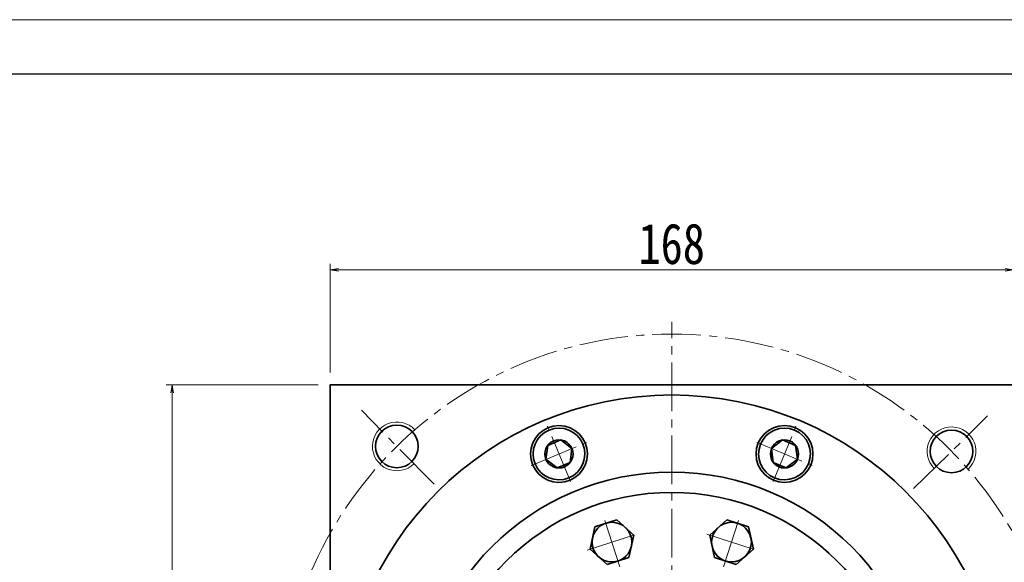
# Model space of a CAD drawing. Header units: millimetres. Extents: x -19 to 1126, y 13 to 812.
# Tile 8 of 9: x 509 to 752, y 678 to 812. Entities that reach past the tile are written whole.
import ezdxf

# ---------------------------------------------------------------- set-up
doc = ezdxf.new("R2010")
doc.units = ezdxf.units.MM
doc.set_wipeout_variables(frame=1)
doc.linetypes.add('点画线', pattern=[18, 12, -2, 2, -2])
for name, color, linetype, lineweight in [('中心线层', 1, '点画线', 18), ('图框_外框线', 7, 'Continuous', 18), ('尺寸线层', 3, 'Continuous', 18), ('粗实线层', 7, 'Continuous', 35)]:
    doc.layers.add(name, color=color, linetype=linetype, lineweight=lineweight)
doc.styles.add('宋体', font='SimSun.ttf', dxfattribs={"width": 0.8})
doc.dimstyles.new('A水平标注$0', dxfattribs={"dimtxt": 3.5, "dimasz": 2, "dimexe": 1.5, "dimexo": 3, "dimgap": 1.1, "dimtad": 1, "dimtoh": 1, "dimdec": 4, "dimdsep": 46, "dimtxsty": '宋体', "dimblk": 'OPEN', "dimcen": 3, "dimclrd": 3, "dimclre": 3, "dimclrt": 6, "dimadec": 0, "dimazin": 0, "dimtm": 1e-09, "dimtfac": 1, "dimtdec": 4, "dimtix": 1, "dimtmove": 0, "dimatfit": 3, "dimldrblk": 'OPEN', "dimfxl": 0, "dimlwd": 13, "dimlwe": 13, "dimarcsym": 0})

# ---------------------------------------------------------------- blocks, each defined once
blk = doc.blocks.new('*X7')
at = {"layer": '中心线层', "linetype": '点画线', "lineweight": 18}
for p, q in [((0, -7.37), (0, 7.37)), ((-7.37, 0), (7.37, 0))]:
    blk.add_line(p, q, dxfattribs=at)
at = {"layer": '粗实线层'}
for p, q in [((-3.46, 0), (-1.73, 3)), ((-1.73, 3), (1.73, 3)), ((3.46, 0), (1.73, 3)), ((3.46, 0), (1.73, 3)), ((-3.46, 0), (-1.73, -3)), ((3.46, 0), (1.73, -3)), ((-1.73, -3), (1.73, -3))]:
    blk.add_line(p, q, dxfattribs=at)
blk.add_circle((0, 0), 3.46, dxfattribs=at)
for start, end in [(0, 180), (180, 360)]:
    blk.add_arc((0, 0), 6.37, start, end, dxfattribs=at)
blk = doc.blocks.new('_Open')
at = {"color": 0, "linetype": 'ByBlock', "lineweight": -2}
for p, q in [((-1, 0.17), (0, 0)), ((-1, -0.17), (0, 0)), ((0, 0), (-1, 0))]:
    blk.add_line(p, q, dxfattribs=at)
blk = doc.blocks.new('*D13')
at = {"layer": 'Defpoints', "color": 0, "transparency": 16777216}
for p in [(753.69, 749.92), (585.69, 721.64), (753.69, 721.64)]:
    blk.add_point(p, dxfattribs=at)
at = {"layer": '尺寸线层', "color": 3, "lineweight": 13, "transparency": 16777216}
for p, q in [((585.69, 724.64), (585.69, 751.42)), ((753.69, 724.64), (753.69, 751.42)), ((587.69, 749.92), (751.69, 749.92))]:
    blk.add_line(p, q, dxfattribs=at)
at = {"layer": '尺寸线层', "color": 3, "lineweight": 13, "transparency": 16777216, "xscale": 2, "yscale": 2, "zscale": 2, "rotation": 180}
blk.add_blockref('_Open', (585.69, 749.92), dxfattribs=at)
at = {"layer": '尺寸线层', "color": 3, "lineweight": 13, "transparency": 16777216, "xscale": 2, "yscale": 2, "zscale": 2}
blk.add_blockref('_Open', (753.69, 749.92), dxfattribs=at)
at = {"layer": '尺寸线层', "color": 6, "transparency": 16777216, "insert": (669.69, 756.3), "char_height": 10, "attachment_point": 5, "style": '宋体', "bg_fill": 3, "box_fill_scale": 1.1, "bg_fill_color": 257, "bg_fill_transparency": 0}
blk.add_mtext('168', dxfattribs=at)
blk = doc.blocks.new('*D14')
at = {"layer": 'Defpoints', "color": 0, "transparency": 16777216}
for p in [(546.79, 721.64), (585.69, 721.64), (585.69, 553.64)]:
    blk.add_point(p, dxfattribs=at)
at = {"layer": '尺寸线层', "color": 3, "lineweight": 13, "transparency": 16777216}
for p, q in [((582.69, 721.64), (545.29, 721.64)), ((546.79, 555.64), (546.79, 719.64)), ((582.69, 553.64), (545.29, 553.64))]:
    blk.add_line(p, q, dxfattribs=at)
at = {"layer": '尺寸线层', "color": 3, "lineweight": 13, "transparency": 16777216, "xscale": 2, "yscale": 2, "zscale": 2}
for p, rotation in [((546.79, 721.64), 90), ((546.79, 553.64), 270)]:
    blk.add_blockref('_Open', p, dxfattribs=dict(at, rotation=rotation))
at = {"layer": '尺寸线层', "color": 6, "transparency": 16777216, "insert": (540.4, 637.64), "char_height": 10, "attachment_point": 5, "rotation": 90, "style": '宋体', "bg_fill": 3, "box_fill_scale": 1.1, "bg_fill_color": 257, "bg_fill_transparency": 0}
blk.add_mtext('168', dxfattribs=at)
blk = doc.blocks.new('*X9')
at = {"layer": '中心线层', "linetype": '点画线', "lineweight": 18}
for p, q in [((0, -6.4), (0, 6.4)), ((6.4, 0), (-6.4, 0))]:
    blk.add_line(p, q, dxfattribs=at)
at = {"layer": '粗实线层'}
for p, q in [((0, 5.65), (-4.89, 2.82)), ((4.89, 2.82), (0, 5.65)), ((-4.89, 2.82), (-4.89, -2.82)), ((4.89, 2.82), (4.89, -2.82)), ((-4.89, -2.82), (0, -5.65)), ((0, -5.65), (4.89, -2.82))]:
    blk.add_line(p, q, dxfattribs=at)
blk.add_circle((0, 0), 4.89, dxfattribs=at)
blk = doc.blocks.new('3432fhffg')
at = {"layer": '粗实线层'}
for radius in [37.5, 34]:
    blk.add_circle((0, 0), radius, dxfattribs=at)
blk.add_wipeout([(-13.2, 40.62), (-12.34, 40.89), (-12.34, 40.89), (-10.51, 41.49), (-10.51, 41.49), (-9.92, 44.25), (-9.92, 44.25), (-9.34, 47.01), (-9.34, 47.01), (-11.44, 48.9), (-11.44, 48.9), (-13.53, 50.79), (-13.53, 50.79), (-15.36, 50.2), (-15.36, 50.2), (-16.22, 49.92), (-16.22, 49.92), (-18.9, 49.04), (-18.9, 49.04), (-19.49, 46.28), (-19.49, 46.28), (-20.08, 43.52), (-20.08, 43.52), (-17.98, 41.63), (-17.98, 41.63), (-15.88, 39.74), (-15.88, 39.74)]).dxf.layer = '粗实线层'
blk.add_circle((0, 0), 57.5, dxfattribs=at)
at = {"layer": '粗实线层', "rotation": 287.9999999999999}
blk.add_blockref('*X9', (-14.71, 45.27), dxfattribs=at)
for points in [[(13.2, 40.62), (14.06, 40.34), (14.06, 40.34), (15.88, 39.74), (15.88, 39.74), (17.98, 41.63), (17.98, 41.63), (20.08, 43.52), (20.08, 43.52), (19.49, 46.28), (19.49, 46.28), (18.9, 49.04), (18.9, 49.04), (17.08, 49.64), (17.08, 49.64), (16.22, 49.92), (16.22, 49.92), (13.53, 50.79), (13.53, 50.79), (11.44, 48.9), (11.44, 48.9), (9.34, 47.01), (9.34, 47.01), (9.92, 44.25), (9.92, 44.25), (10.51, 41.49), (10.51, 41.49)], [(-34.55, 25.1), (-34.02, 25.83), (-34.02, 25.83), (-32.89, 27.39), (-32.89, 27.39), (-34.04, 29.96), (-34.04, 29.96), (-35.19, 32.54), (-35.19, 32.54), (-37.99, 32.84), (-37.99, 32.84), (-40.8, 33.13), (-40.8, 33.13), (-41.93, 31.58), (-41.93, 31.58), (-42.46, 30.85), (-42.46, 30.85), (-44.12, 28.57), (-44.12, 28.57), (-42.97, 25.99), (-42.97, 25.99), (-41.82, 23.41), (-41.82, 23.41), (-39.02, 23.11), (-39.02, 23.11), (-36.21, 22.82), (-36.21, 22.82)], [(34.55, 25.1), (35.08, 24.37), (35.08, 24.37), (36.21, 22.82), (36.21, 22.82), (39.02, 23.11), (39.02, 23.11), (41.82, 23.41), (41.82, 23.41), (42.97, 25.99), (42.97, 25.99), (44.12, 28.57), (44.12, 28.57), (42.99, 30.12), (42.99, 30.12), (42.46, 30.85), (42.46, 30.85), (40.8, 33.13), (40.8, 33.13), (37.99, 32.84), (37.99, 32.84), (35.19, 32.54), (35.19, 32.54), (34.04, 29.96), (34.04, 29.96), (32.89, 27.39), (32.89, 27.39)], [(-42.71, 0), (-42.71, 0.9), (-42.71, 0.9), (-42.71, 2.82), (-42.71, 2.82), (-45.15, 4.23), (-45.15, 4.23), (-47.6, 5.65), (-47.6, 5.65), (-50.04, 4.23), (-50.04, 4.23), (-52.49, 2.82), (-52.49, 2.82), (-52.49, 0.9), (-52.49, 0.9), (-52.49, 0), (-52.49, 0), (-52.49, -2.82), (-52.49, -2.82), (-50.04, -4.23), (-50.04, -4.23), (-47.6, -5.65), (-47.6, -5.65), (-45.15, -4.23), (-45.15, -4.23), (-42.71, -2.82), (-42.71, -2.82)], [(42.71, 0), (42.71, -0.9), (42.71, -0.9), (42.71, -2.82), (42.71, -2.82), (45.15, -4.23), (45.15, -4.23), (47.6, -5.65), (47.6, -5.65), (50.04, -4.23), (50.04, -4.23), (52.49, -2.82), (52.49, -2.82), (52.49, -0.9), (52.49, -0.9), (52.49, 0), (52.49, 0), (52.49, 2.82), (52.49, 2.82), (50.04, 4.23), (50.04, 4.23), (47.6, 5.65), (47.6, 5.65), (45.15, 4.23), (45.15, 4.23), (42.71, 2.82), (42.71, 2.82)], [(-34.55, -25.1), (-35.08, -24.37), (-35.08, -24.37), (-36.21, -22.82), (-36.21, -22.82), (-39.02, -23.11), (-39.02, -23.11), (-41.82, -23.41), (-41.82, -23.41), (-42.97, -25.99), (-42.97, -25.99), (-44.12, -28.57), (-44.12, -28.57), (-42.99, -30.12), (-42.99, -30.12), (-42.46, -30.85), (-42.46, -30.85), (-40.8, -33.13), (-40.8, -33.13), (-37.99, -32.84), (-37.99, -32.84), (-35.19, -32.54), (-35.19, -32.54), (-34.04, -29.96), (-34.04, -29.96), (-32.89, -27.39), (-32.89, -27.39)], [(34.55, -25.1), (34.02, -25.83), (34.02, -25.83), (32.89, -27.39), (32.89, -27.39), (34.04, -29.96), (34.04, -29.96), (35.19, -32.54), (35.19, -32.54), (37.99, -32.84), (37.99, -32.84), (40.8, -33.13), (40.8, -33.13), (41.93, -31.58), (41.93, -31.58), (42.46, -30.85), (42.46, -30.85), (44.12, -28.57), (44.12, -28.57), (42.97, -25.99), (42.97, -25.99), (41.82, -23.41), (41.82, -23.41), (39.02, -23.11), (39.02, -23.11), (36.21, -22.82), (36.21, -22.82)], [(-13.2, -40.62), (-14.06, -40.34), (-14.06, -40.34), (-15.88, -39.74), (-15.88, -39.74), (-17.98, -41.63), (-17.98, -41.63), (-20.08, -43.52), (-20.08, -43.52), (-19.49, -46.28), (-19.49, -46.28), (-18.9, -49.04), (-18.9, -49.04), (-17.08, -49.64), (-17.08, -49.64), (-16.22, -49.92), (-16.22, -49.92), (-13.53, -50.79), (-13.53, -50.79), (-11.44, -48.9), (-11.44, -48.9), (-9.34, -47.01), (-9.34, -47.01), (-9.92, -44.25), (-9.92, -44.25), (-10.51, -41.49), (-10.51, -41.49)], [(13.2, -40.62), (12.34, -40.89), (12.34, -40.89), (10.51, -41.49), (10.51, -41.49), (9.92, -44.25), (9.92, -44.25), (9.34, -47.01), (9.34, -47.01), (11.44, -48.9), (11.44, -48.9), (13.53, -50.79), (13.53, -50.79), (15.36, -50.2), (15.36, -50.2), (16.22, -49.92), (16.22, -49.92), (18.9, -49.04), (18.9, -49.04), (19.49, -46.28), (19.49, -46.28), (20.08, -43.52), (20.08, -43.52), (17.98, -41.63), (17.98, -41.63), (15.88, -39.74), (15.88, -39.74)]]:
    blk.add_wipeout(points).dxf.layer = '粗实线层'
at = {"layer": '粗实线层'}
for p, rotation in [((14.71, 45.27), 252), ((-38.51, 27.98), 323.9999999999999), ((38.51, 27.98), 216), ((-47.6, 0), 359.9999999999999), ((47.6, 0), 180), ((-38.51, -27.98), 35.99999999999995), ((38.51, -27.98), 144), ((-14.71, -45.27), 71.99999999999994), ((14.71, -45.27), 108)]:
    blk.add_blockref('*X9', p, dxfattribs=dict(at, rotation=rotation))
blk = doc.blocks.new('*D19')
at = {"layer": 'Defpoints', "color": 0, "transparency": 16777216}
for p in [(753.69, 721.64), (865.43, 721.64), (734.19, 343.64)]:
    blk.add_point(p, dxfattribs=at)
at = {"layer": '尺寸线层', "color": 3, "lineweight": 13, "transparency": 16777216}
for p, q in [((756.69, 721.64), (866.93, 721.64)), ((865.43, 345.64), (865.43, 719.64)), ((737.19, 343.64), (866.93, 343.64))]:
    blk.add_line(p, q, dxfattribs=at)
at = {"layer": '尺寸线层', "color": 3, "lineweight": 13, "transparency": 16777216, "xscale": 2, "yscale": 2, "zscale": 2}
for p, rotation in [((865.43, 721.64), 90), ((865.43, 343.64), 270)]:
    blk.add_blockref('_Open', p, dxfattribs=dict(at, rotation=rotation))
at = {"layer": '尺寸线层', "color": 6, "transparency": 16777216, "insert": (858.93, 532.64), "char_height": 10, "attachment_point": 5, "rotation": 90, "style": '宋体', "bg_fill": 3, "box_fill_scale": 1.1, "bg_fill_color": 256, "bg_fill_true_color": 13158600, "bg_fill_transparency": 0}
blk.add_mtext('378', dxfattribs=at)

msp = doc.modelspace()

# ---------------------------------------------------------------- linework, layer by layer
at = {"layer": '中心线层'}
for p, q in [((669.68872, 535.13818), (669.68872, 737.13818)), ((611.23807, 697.15157), (593.3528, 715.36202)), ((729.20211, 696.08883), (747.41256, 713.97409))]:
    msp.add_line(p, q, dxfattribs=at)
msp.add_circle((669.68872, 637.63818), 96.5, dxfattribs=at)
at = {"layer": '粗实线层'}
for centre, radius in [((669.68872, 637.63818), 81.5), ((602.07039, 706.48593), 5.25), ((641.94417, 704.61945), 7), ((697.43327, 704.61945), 7), ((738.53646, 705.25651), 5.25), ((669.68872, 637.63818), 62.5)]:
    msp.add_circle(centre, radius, dxfattribs=at)
at = {"layer": '粗实线层', "lineweight": 18}
for centre, start, end in [((602.07039, 706.48593), 42.7023328, 314.4838358), ((738.53646, 705.25651), 312.7023328, 224.4838358)]:
    msp.add_arc(centre, 6, start, end, dxfattribs=at)

# ---------------------------------------------------------------- next in the draw order: wipeouts: each hides what was drawn before it
for points in [[(647.82466, 707.05523), (647.81164, 707.08643), (647.79845, 707.11757), (647.78509, 707.14864), (647.77158, 707.17963), (647.75789, 707.21055), (647.74405, 707.2414), (647.73003, 707.27218), (647.71586, 707.30288), (647.70152, 707.3335), (647.68702, 707.36405), (647.67236, 707.39452), (647.65754, 707.42491), (647.64255, 707.45523), (647.62741, 707.48546), (647.6121, 707.51561), (647.59663, 707.54568), (647.58101, 707.57567), (647.56522, 707.60557), (647.54928, 707.63539), (647.53318, 707.66513), (647.51692, 707.69478), (647.5005, 707.72434), (647.48393, 707.75382), (647.4672, 707.7832), (647.45031, 707.8125), (647.43327, 707.8417), (647.41608, 707.87082), (647.39873, 707.89984), (647.38122, 707.92878), (647.36357, 707.95761), (647.36357, 707.95761), (647.20058, 708.20879), (647.02595, 708.45203), (646.84008, 708.68679), (646.64338, 708.91254), (646.43628, 709.12879), (646.21923, 709.33507), (645.99272, 709.53091), (645.75726, 709.71587), (645.51336, 709.88956), (645.26155, 710.05159), (645.00241, 710.2016), (644.7365, 710.33925), (644.4644, 710.46424), (644.18674, 710.5763), (643.9041, 710.67518), (643.61713, 710.76065), (643.32646, 710.83254), (643.03273, 710.89067), (642.73659, 710.93493), (642.4387, 710.96521), (642.13971, 710.98144), (641.84029, 710.9836), (641.5411, 710.97167), (641.2428, 710.94569), (640.94605, 710.9057), (640.65152, 710.85181), (640.35984, 710.78412), (640.07167, 710.70278), (639.78764, 710.60799), (639.50839, 710.49994), (639.50839, 710.49994), (639.23452, 710.37888), (638.96666, 710.24507), (638.70538, 710.09882), (638.45127, 709.94043), (638.20489, 709.77027), (637.96678, 709.58872), (637.73748, 709.39616), (637.51748, 709.19304), (637.30729, 708.97979), (637.10735, 708.75689), (636.91812, 708.52484), (636.74001, 708.28414), (636.57342, 708.03534), (636.41871, 707.77897), (636.27624, 707.51561), (636.1463, 707.24584), (636.0292, 706.97027), (635.92518, 706.68948), (635.83449, 706.40412), (635.75732, 706.11481), (635.69384, 705.82219), (635.64419, 705.5269), (635.60848, 705.22961), (635.5868, 704.93097), (635.57918, 704.63164), (635.58565, 704.33228), (635.60619, 704.03356), (635.64076, 703.73613), (635.68928, 703.44066), (635.75163, 703.1478), (635.75163, 703.1478), (635.75954, 703.11492), (635.76762, 703.08208), (635.77588, 703.04929), (635.7843, 703.01654), (635.79291, 702.98384), (635.80168, 702.95119), (635.81063, 702.91858), (635.81975, 702.88602), (635.82905, 702.8535), (635.83852, 702.82104), (635.84816, 702.78863), (635.85797, 702.75627), (635.86795, 702.72396), (635.87811, 702.69171), (635.88844, 702.65951), (635.89893, 702.62737), (635.9096, 702.59528), (635.92044, 702.56325), (635.93145, 702.53128), (635.94263, 702.49936), (635.95398, 702.46751), (635.96549, 702.43572), (635.97718, 702.40399), (635.98903, 702.37232), (636.00106, 702.34071), (636.01325, 702.30917), (636.0256, 702.2777), (636.03813, 702.24629), (636.05082, 702.21494), (636.06367, 702.18367), (636.06367, 702.18367), (636.19921, 701.87924), (636.3505, 701.58233), (636.51711, 701.29374), (636.6986, 701.01427), (636.89447, 700.74468), (637.10418, 700.48571), (637.32716, 700.23807), (637.56279, 700.00244), (637.81043, 699.77946), (638.0694, 699.56975), (638.33899, 699.37388), (638.61846, 699.19239), (638.90705, 699.02578), (639.20396, 698.87449), (639.50839, 698.73895), (639.81949, 698.61953), (640.13641, 698.51656), (640.45829, 698.43031), (640.78424, 698.36103), (641.11337, 698.3089), (641.44478, 698.27407), (641.77755, 698.25663), (642.11078, 698.25663), (642.44356, 698.27407), (642.77497, 698.3089), (643.1041, 698.36103), (643.43005, 698.43031), (643.75193, 698.51656), (644.06885, 698.61953), (644.37995, 698.73895), (644.37995, 698.73895), (644.68437, 698.87449), (644.98128, 699.02578), (645.26987, 699.19239), (645.54934, 699.37388), (645.81893, 699.56975), (646.0779, 699.77946), (646.32554, 700.00244), (646.56118, 700.23807), (646.78415, 700.48571), (646.99386, 700.74468), (647.18973, 701.01427), (647.37122, 701.29374), (647.53784, 701.58233), (647.68912, 701.87924), (647.82466, 702.18367), (647.94408, 702.49477), (648.04706, 702.81169), (648.1333, 703.13357), (648.20259, 703.45952), (648.25471, 703.78865), (648.28955, 704.12006), (648.30699, 704.45283), (648.30699, 704.78606), (648.28955, 705.11884), (648.25471, 705.45025), (648.20259, 705.77938), (648.1333, 706.10533), (648.04706, 706.42721), (647.94408, 706.74413)], [(703.31376, 702.18367), (703.32662, 702.21494), (703.33931, 702.24629), (703.35183, 702.2777), (703.36419, 702.30917), (703.37638, 702.34071), (703.3884, 702.37232), (703.40025, 702.40399), (703.41194, 702.43572), (703.42346, 702.46751), (703.4348, 702.49936), (703.44598, 702.53128), (703.45699, 702.56325), (703.46783, 702.59528), (703.4785, 702.62737), (703.489, 702.65951), (703.49932, 702.69171), (703.50948, 702.72396), (703.51946, 702.75627), (703.52928, 702.78863), (703.53892, 702.82104), (703.54838, 702.8535), (703.55768, 702.88602), (703.5668, 702.91858), (703.57575, 702.95119), (703.58453, 702.98384), (703.59313, 703.01654), (703.60156, 703.04929), (703.60981, 703.08208), (703.61789, 703.11492), (703.6258, 703.1478), (703.6258, 703.1478), (703.68816, 703.44066), (703.73668, 703.73613), (703.77124, 704.03356), (703.79178, 704.33228), (703.79825, 704.63164), (703.79064, 704.93097), (703.76895, 705.22961), (703.73325, 705.5269), (703.6836, 705.82219), (703.62012, 706.11481), (703.54294, 706.40412), (703.45225, 706.68948), (703.34824, 706.97027), (703.23113, 707.24584), (703.1012, 707.51561), (702.95872, 707.77897), (702.80401, 708.03534), (702.63742, 708.28414), (702.45931, 708.52484), (702.27008, 708.75689), (702.07015, 708.97979), (701.85995, 709.19304), (701.63995, 709.39616), (701.41065, 709.58872), (701.17255, 709.77027), (700.92617, 709.94043), (700.67206, 710.09882), (700.41078, 710.24507), (700.14291, 710.37888), (699.86905, 710.49994), (699.86905, 710.49994), (699.58979, 710.60799), (699.30576, 710.70278), (699.01759, 710.78412), (698.72592, 710.85181), (698.43138, 710.9057), (698.13463, 710.94569), (697.83633, 710.97167), (697.53714, 710.9836), (697.23772, 710.98144), (696.93873, 710.96521), (696.64084, 710.93493), (696.3447, 710.89067), (696.05097, 710.83254), (695.7603, 710.76065), (695.47333, 710.67518), (695.1907, 710.5763), (694.91303, 710.46424), (694.64094, 710.33925), (694.37502, 710.2016), (694.11588, 710.05159), (693.86408, 709.88956), (693.62017, 709.71587), (693.38471, 709.53091), (693.1582, 709.33507), (692.94116, 709.12879), (692.73405, 708.91254), (692.53735, 708.68679), (692.35148, 708.45203), (692.17686, 708.20879), (692.01387, 707.95761), (692.01387, 707.95761), (691.99621, 707.92878), (691.97871, 707.89984), (691.96136, 707.87082), (691.94416, 707.8417), (691.92712, 707.8125), (691.91023, 707.7832), (691.8935, 707.75382), (691.87693, 707.72434), (691.86051, 707.69478), (691.84425, 707.66513), (691.82815, 707.63539), (691.81221, 707.60557), (691.79642, 707.57567), (691.7808, 707.54568), (691.76533, 707.51561), (691.75003, 707.48546), (691.73488, 707.45523), (691.7199, 707.42491), (691.70507, 707.39452), (691.69041, 707.36405), (691.67591, 707.3335), (691.66157, 707.30288), (691.6474, 707.27218), (691.63339, 707.2414), (691.61954, 707.21055), (691.60586, 707.17963), (691.59234, 707.14864), (691.57898, 707.11757), (691.5658, 707.08643), (691.55277, 707.05523), (691.55277, 707.05523), (691.43335, 706.74413), (691.33038, 706.42721), (691.24413, 706.10533), (691.17485, 705.77938), (691.12272, 705.45025), (691.08789, 705.11884), (691.07045, 704.78606), (691.07045, 704.45283), (691.08789, 704.12006), (691.12272, 703.78865), (691.17485, 703.45952), (691.24413, 703.13357), (691.33038, 702.81169), (691.43335, 702.49477), (691.55277, 702.18367), (691.68831, 701.87924), (691.83959, 701.58233), (692.00621, 701.29374), (692.1877, 701.01427), (692.38357, 700.74468), (692.59328, 700.48571), (692.81626, 700.23807), (693.05189, 700.00244), (693.29953, 699.77946), (693.5585, 699.56975), (693.82809, 699.37388), (694.10756, 699.19239), (694.39615, 699.02578), (694.69306, 698.87449), (694.99749, 698.73895), (694.99749, 698.73895), (695.30858, 698.61953), (695.62551, 698.51656), (695.94739, 698.43031), (696.27334, 698.36103), (696.60247, 698.3089), (696.93387, 698.27407), (697.26665, 698.25663), (697.59988, 698.25663), (697.93266, 698.27407), (698.26406, 698.3089), (698.59319, 698.36103), (698.91915, 698.43031), (699.24102, 698.51656), (699.55795, 698.61953), (699.86905, 698.73895), (700.17347, 698.87449), (700.47038, 699.02578), (700.75897, 699.19239), (701.03844, 699.37388), (701.30803, 699.56975), (701.567, 699.77946), (701.81464, 700.00244), (702.05027, 700.23807), (702.27325, 700.48571), (702.48296, 700.74468), (702.67883, 701.01427), (702.86032, 701.29374), (703.02694, 701.58233), (703.17822, 701.87924)]]:
    msp.add_wipeout(points).dxf.layer = '粗实线层'

# ---------------------------------------------------------------- next in the draw order: linework, layer by layer
at = {"layer": '粗实线层'}
msp.add_lwpolyline([(585.68872, 553.63818), (585.68872, 721.63818), (753.68872, 721.63818), (753.68872, 553.63818)], close=True, dxfattribs=at)

# ---------------------------------------------------------------- next in the draw order: block references
for p, rotation in [((641.94417, 704.61945), 22.5), ((697.43327, 704.61945), 337.5000000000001)]:
    msp.add_blockref('*X7', p, dxfattribs=dict(at, rotation=rotation))

# ---------------------------------------------------------------- next in the draw order: block references
msp.add_blockref('3432fhffg', (669.68872, 637.63818), dxfattribs=at)

# ---------------------------------------------------------------- next in the draw order: dimensions: what is measured, and where the dimension line sits
at = {"layer": '尺寸线层'}
dim = msp.add_linear_dim(base=(753.68872, 749.91546), p1=(585.68872, 721.63818), p2=(753.68872, 721.63818), dimstyle='A水平标注$0', override={"dimtxt": 10, "dimgap": 1.5, "dimblk": 'Open', "dimtfill": 1, "dimtfillclr": 256}, dxfattribs=at)
dim.commit()
dim.dimension.update_dxf_attribs({"geometry": '*D13', "text_midpoint": (669.68872, 756.30372)})

# ---------------------------------------------------------------- next in the draw order: dimensions: what is measured, and where the dimension line sits
dim = msp.add_linear_dim(base=(546.78857, 721.63818), p1=(585.68872, 553.63818), p2=(585.68872, 721.63818), angle=90, dimstyle='A水平标注$0', override={"dimtxt": 10, "dimgap": 1.5, "dimblk": 'Open', "dimtfill": 1, "dimtfillclr": 256}, dxfattribs=at)
dim.commit()
dim.dimension.update_dxf_attribs({"geometry": '*D14', "text_midpoint": (540.4003, 637.63818)})

# ---------------------------------------------------------------- next in the draw order: linework, layer by layer
at = {"layer": '图框_外框线', "color": 3}
msp.add_lwpolyline([(-12.88332, 12.87338), (1116.52859, 12.87338), (1116.52859, 811.52894), (-12.88332, 811.52894)], close=True, dxfattribs=at)
at = {"layer": '图框_外框线', "color": 3, "lineweight": 25}
msp.add_lwpolyline([(54.34358, 26.31876), (1103.08321, 26.31876), (1103.08321, 798.08356), (54.34358, 798.08356)], close=True, dxfattribs=at)

# ---------------------------------------------------------------- next in the draw order: dimensions: what is measured, and where the dimension line sits
at = {"layer": '尺寸线层'}
dim = msp.add_linear_dim(base=(865.43492, 721.63818), p1=(734.18872, 343.63818), p2=(753.68872, 721.63818), angle=90, dimstyle='A水平标注$0', override={"dimtxt": 10, "dimgap": 1.5}, dxfattribs=at)
dim.commit()
dim.dimension.update_dxf_attribs({"geometry": '*D19', "text_midpoint": (858.93492, 532.63818)})

doc.saveas('drawing.dxf')
